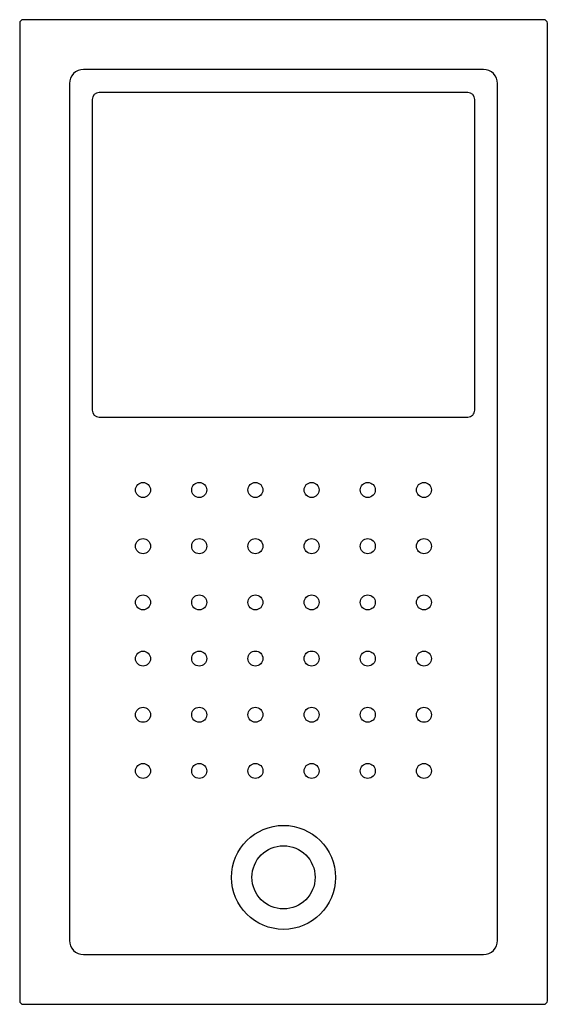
# Model space of a CAD drawing. Header units: metres. Extents: x 5286.74 to 5287.49, y 3471.47 to 3472.87.
import ezdxf

# ---------------------------------------------------------------- set-up
doc = ezdxf.new("R2010")
doc.units = ezdxf.units.M
doc.layers.add('SANINDUSA', color=3, linetype='Continuous')

msp = doc.modelspace()

# ---------------------------------------------------------------- linework, layer by layer
at = {"layer": 'SANINDUSA'}
for p, q in [((5286.7351, 3472.8619), (5286.7351, 3471.4706)), ((5287.4815, 3472.8669), (5286.7401, 3472.8669)), ((5287.4865, 3471.4706), (5287.4865, 3472.8619)), ((5287.3955, 3472.796), (5286.826, 3472.796)), ((5286.806, 3472.776), (5286.806, 3471.5565)), ((5287.4155, 3471.5565), (5287.4155, 3472.776)), ((5286.8484, 3472.3013), (5286.8719, 3472.3013)), ((5286.9986, 3472.3013), (5287.1967, 3472.3013)), ((5287.1969, 3472.3013), (5287.279, 3472.3013)), ((5286.826, 3471.5365), (5287.3955, 3471.5365)), ((5286.7401, 3471.4656), (5287.4815, 3471.4656))]:
    msp.add_line(p, q, dxfattribs=at)
at = {"layer": 'SANINDUSA', "flags": 128}
for points in [[(5287.3731, 3472.7632), (5287.3591, 3472.7632), (5287.3031, 3472.7632), (5287.0791, 3472.7632), (5286.9884, 3472.7632), (5286.8484, 3472.7632)], [(5286.8384, 3472.7532), (5286.8384, 3472.7392), (5286.8384, 3472.6832), (5286.8384, 3472.4593), (5286.8384, 3472.3988), (5286.8384, 3472.3113)], [(5287.3831, 3472.3113), (5287.3831, 3472.3253), (5287.3831, 3472.3813), (5287.3831, 3472.4933), (5287.3831, 3472.6232), (5287.3831, 3472.7532)], [(5286.8719, 3472.3013), (5286.9545, 3472.3013), (5286.9985, 3472.3013)], [(5287.279, 3472.3013), (5287.3291, 3472.3013), (5287.3731, 3472.3013)]]:
    msp.add_lwpolyline(points, dxfattribs=at)
at = {"layer": 'SANINDUSA'}
for centre, radius in [((5286.9107, 3472.1976), 0.0107), ((5286.9907, 3472.1976), 0.0107), ((5287.0707, 3472.1976), 0.0107), ((5287.1508, 3472.1976), 0.0107), ((5287.2308, 3472.1976), 0.0107), ((5287.3108, 3472.1976), 0.0107), ((5286.9107, 3472.1176), 0.0107), ((5286.9907, 3472.1176), 0.0107), ((5287.0707, 3472.1176), 0.0107), ((5287.1508, 3472.1176), 0.0107), ((5287.2308, 3472.1176), 0.0107), ((5287.3108, 3472.1176), 0.0107), ((5286.9107, 3472.0376), 0.0107), ((5286.9907, 3472.0376), 0.0107), ((5287.0707, 3472.0376), 0.0107), ((5287.1508, 3472.0376), 0.0107), ((5287.2308, 3472.0376), 0.0107), ((5287.3108, 3472.0376), 0.0107), ((5286.9107, 3471.9576), 0.0107), ((5286.9907, 3471.9576), 0.0107), ((5287.0707, 3471.9577), 0.0107), ((5287.1508, 3471.9577), 0.0107), ((5287.2308, 3471.9576), 0.0107), ((5287.3108, 3471.9576), 0.0107), ((5286.9107, 3471.8776), 0.0107), ((5286.9907, 3471.8777), 0.0107), ((5287.0707, 3471.8777), 0.0107), ((5287.1508, 3471.8777), 0.0107), ((5287.2308, 3471.8777), 0.0107), ((5287.3108, 3471.8776), 0.0107), ((5286.9107, 3471.7977), 0.0107), ((5286.9907, 3471.7977), 0.0107), ((5287.0708, 3471.7977), 0.0107), ((5287.1508, 3471.7977), 0.0107), ((5287.2308, 3471.7977), 0.0107), ((5287.3108, 3471.7977), 0.0107), ((5287.1108, 3471.6462), 0.074), ((5287.1108, 3471.6463), 0.045)]:
    msp.add_circle(centre, radius, dxfattribs=at)
for centre, start, end in [((5286.8484, 3472.7532), 90, 179.9951), ((5287.3731, 3472.7532), 0.006, 90), ((5286.8484, 3472.3113), 180.0078, 270), ((5287.3731, 3472.3113), 269.9798, 359.9907)]:
    msp.add_arc(centre, 0.00999, start, end, dxfattribs=at)
for centre, major_axis, ratio, start_param, end_param in [((5286.7401, 3472.8619), (0.00354, -0.00354), 0.999695, 2.356347, 3.926839), ((5287.4815, 3472.8619), (-0.00354, -0.00354), 0.999695, 2.356347, 3.926839), ((5286.826, 3472.776), (0.0142, -0.0142), 0.997933, 2.356803, 3.926382), ((5287.3955, 3472.776), (-0.0142, -0.0142), 0.997933, 2.356803, 3.926382), ((5286.826, 3471.5565), (-0.0142, -0.0142), 0.997933, 5.498396, 7.067974), ((5287.3955, 3471.5565), (0.0142, -0.0142), 0.997933, 5.498396, 7.067974), ((5286.7401, 3471.4706), (-0.00354, -0.00354), 0.999695, 5.497939, 7.068431), ((5287.4815, 3471.4706), (0.00354, -0.00354), 0.999695, 5.497939, 7.068431)]:
    msp.add_ellipse(centre, major_axis=major_axis, ratio=ratio, start_param=start_param, end_param=end_param, dxfattribs=at)

doc.saveas('drawing.dxf')
